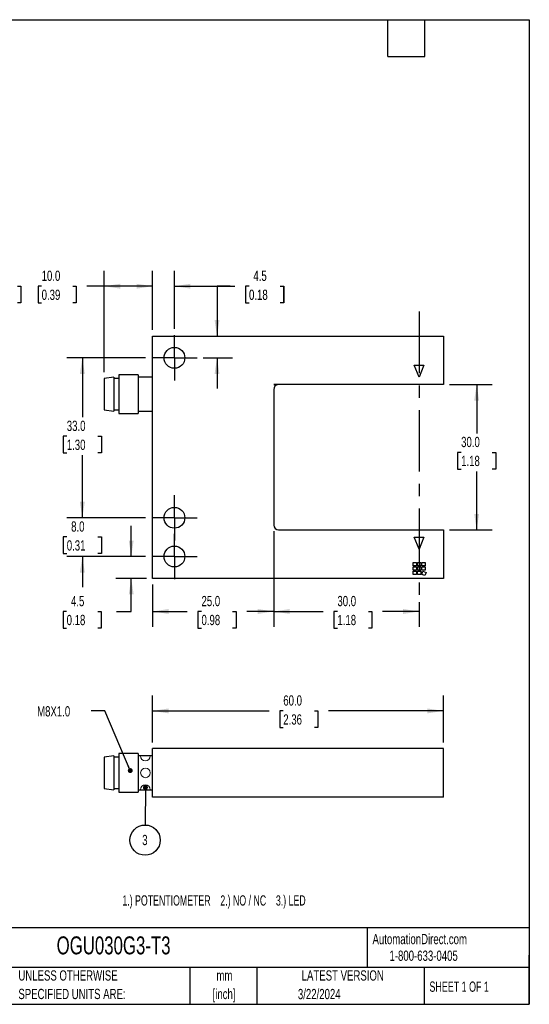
# Model space of a CAD drawing. Header units: millimetres. Extents: x 6 to 273, y 6 to 210.
# Tile 2 of 2: x 168 to 273, y 6 to 210. Entities that reach past the tile are written whole.
import ezdxf

# ---------------------------------------------------------------- set-up
doc = ezdxf.new("R2010")
doc.units = ezdxf.units.MM
doc.linetypes.add('CENTERX2', pattern=[20.32, 12.7, -2.54, 2.54, -2.54])
doc.layers.add('CENTER', color=40, linetype='CENTERX2')
doc.layers.add('DIMENSIONS', color=140, linetype='Continuous', lineweight=25)
doc.layers.add('TEXT', color=140, linetype='Continuous', lineweight=25)
doc.styles.add('SLDTEXTSTYLE1', font='TXT', dxfattribs={"width": 0.7})
doc.styles.add('SLDTEXTSTYLE2', font='TXT', dxfattribs={"width": 0.639535})
doc.styles.add('SLDTEXTSTYLE4', font='TXT', dxfattribs={"width": 0.65})
doc.dimstyles.new('SLDDIMSTYLE0', dxfattribs={"dimtxt": 2.158008, "dimasz": 3.302, "dimexe": 0, "dimexo": 0.0625, "dimgap": 0.539502, "dimtad": 0, "dimtih": 1, "dimtoh": 1, "dimrnd": 1e-09, "dimzin": 4, "dimdsep": 46, "dimtxsty": 'SLDTEXTSTYLE1', "dimsah": 1, "dimcen": 0.09, "dimadec": 0, "dimazin": 1, "dimtfac": 1, "dimtofl": 0, "dimtmove": 0, "dimatfit": 3, "dimfxl": 0, "dimfrac": 2, "dimtolj": 1, "dimtzin": 12, "dimarcsym": 0})
doc.dimstyles.new('SLDDIMSTYLE1', dxfattribs={"dimtxt": 2.158008, "dimasz": 3.302, "dimexe": 0, "dimexo": 0.0625, "dimgap": 0.539502, "dimtad": 0, "dimtih": 1, "dimtoh": 1, "dimrnd": 1e-09, "dimzin": 12, "dimdsep": 46, "dimtxsty": 'SLDTEXTSTYLE1', "dimsah": 1, "dimcen": 0.09, "dimadec": 0, "dimazin": 3, "dimtfac": 1, "dimtmove": 0, "dimatfit": 0, "dimfxl": 0, "dimfrac": 2, "dimtolj": 1, "dimtzin": 12, "dimarcsym": 0})
doc.dimstyles.new('SLDDIMSTYLE2', dxfattribs={"dimtxt": 2.158008, "dimasz": 3.302, "dimexe": 0, "dimexo": 0.0625, "dimgap": 0.539502, "dimtad": 0, "dimtih": 1, "dimtoh": 1, "dimrnd": 1e-09, "dimzin": 4, "dimdsep": 46, "dimtxsty": 'SLDTEXTSTYLE1', "dimsah": 1, "dimcen": 0.09, "dimadec": 0, "dimazin": 1, "dimtfac": 1, "dimtmove": 0, "dimatfit": 0, "dimfxl": 0, "dimfrac": 2, "dimtolj": 1, "dimtzin": 12, "dimarcsym": 0})
doc.dimstyles.new('SLDDIMSTYLE3', dxfattribs={"dimtxt": 0.18, "dimasz": 1.016, "dimexe": 0, "dimexo": 0.0625, "dimgap": 0, "dimtad": 0, "dimtih": 1, "dimtoh": 1, "dimdec": 0, "dimrnd": 1e-09, "dimzin": 0, "dimdsep": 46, "dimtxsty": 'Standard', "dimblk1": 'DOT', "dimblk2": 'DOT', "dimsah": 1, "dimcen": 0.09, "dimadec": 0, "dimazin": 0, "dimtfac": 1.016, "dimtdec": 0, "dimtofl": 0, "dimtmove": 0, "dimatfit": 3, "dimldrblk": 'DOT', "dimfxl": 0, "dimfrac": 2, "dimtolj": 1, "dimtzin": 0, "dimarcsym": 0})

# ---------------------------------------------------------------- blocks, each defined once
blk = doc.blocks.new('_D')
at = {"layer": 'DIMENSIONS'}
for p, q in [((220.31, 103.99), (220.31, 84.25)), ((220.31, 87.42), (230.52, 87.42)), ((233.45, 87.42), (232.72, 87.42)), ((232.72, 87.42), (232.72, 83.99)), ((239.86, 87.42), (240.58, 87.42)), ((240.58, 87.42), (240.58, 83.99)), ((250.31, 87.42), (242.78, 87.42)), ((250.31, 89.37), (250.31, 84.25)), ((232.72, 83.99), (233.45, 83.99)), ((240.58, 83.99), (239.86, 83.99))]:
    blk.add_line(p, q, dxfattribs=at)
for points in [[(220.31, 87.42), (223.62, 86.91), (223.62, 87.93)], [(250.31, 87.42), (247.01, 87.93), (247.01, 86.91)]]:
    blk.add_solid(points, dxfattribs=at)
at = {"layer": 'DIMENSIONS', "char_height": 2.117, "attachment_point": 1, "style": 'SLDTEXTSTYLE1'}
for s, insert in [('30.0', (233.45, 90.63)), ('1.18', (233.45, 86.72))]:
    blk.add_mtext(s, dxfattribs=dict(at, insert=insert))
blk = doc.blocks.new('_D_1')
at = {"layer": 'DIMENSIONS'}
for p, q in [((185.31, 136.78), (185.31, 157.72)), ((195.31, 145.53), (195.31, 157.72)), ((172.41, 154.55), (171.69, 154.55)), ((171.69, 154.55), (171.69, 151.12)), ((178.83, 154.55), (179.55, 154.55)), ((179.55, 154.55), (179.55, 151.12)), ((185.31, 154.55), (181.75, 154.55)), ((195.31, 154.55), (185.31, 154.55)), ((171.69, 151.12), (172.41, 151.12)), ((179.55, 151.12), (178.83, 151.12))]:
    blk.add_line(p, q, dxfattribs=at)
for points in [[(185.31, 154.55), (188.62, 154.04), (188.62, 155.05)], [(195.31, 154.55), (192.01, 155.05), (192.01, 154.04)]]:
    blk.add_solid(points, dxfattribs=at)
at = {"layer": 'DIMENSIONS', "char_height": 2.117, "attachment_point": 1, "style": 'SLDTEXTSTYLE1'}
for s, insert in [('10.0', (172.41, 157.76)), ('0.39', (172.41, 153.84))]:
    blk.add_mtext(s, dxfattribs=dict(at, insert=insert))
blk = doc.blocks.new('_D_2')
at = {"layer": 'DIMENSIONS'}
for p, q in [((195.31, 145.53), (195.31, 157.72)), ((199.81, 145.72), (199.81, 157.72)), ((195.31, 154.55), (188.96, 154.55)), ((199.81, 154.55), (212.27, 154.55)), ((215.2, 154.55), (214.47, 154.55)), ((214.47, 154.55), (214.47, 151.12)), ((221.61, 154.55), (222.34, 154.55)), ((222.34, 154.55), (222.34, 151.12)), ((214.47, 151.12), (215.2, 151.12)), ((222.34, 151.12), (221.61, 151.12))]:
    blk.add_line(p, q, dxfattribs=at)
for points in [[(195.31, 154.55), (192.01, 155.05), (192.01, 154.04)], [(199.81, 154.55), (203.12, 154.04), (203.12, 155.05)]]:
    blk.add_solid(points, dxfattribs=at)
at = {"layer": 'DIMENSIONS', "char_height": 2.117, "attachment_point": 1, "style": 'SLDTEXTSTYLE1'}
for s, insert in [('4.5', (216.1, 157.76)), ('0.18', (215.2, 153.84))]:
    blk.add_mtext(s, dxfattribs=dict(at, insert=insert))
blk = doc.blocks.new('_D_3')
at = {"layer": 'DIMENSIONS'}
for p, q in [((211.33, 154.55), (208.6, 154.55)), ((208.6, 154.55), (208.6, 144.26)), ((215.22, 154.55), (214.5, 154.55)), ((214.5, 154.55), (214.5, 151.12)), ((221.63, 154.55), (222.36, 154.55)), ((222.36, 154.55), (222.36, 151.12)), ((214.5, 151.12), (215.22, 151.12)), ((222.36, 151.12), (221.63, 151.12)), ((205.77, 139.76), (211.78, 139.76)), ((208.6, 139.76), (208.6, 133.41))]:
    blk.add_line(p, q, dxfattribs=at)
for points in [[(208.6, 144.26), (209.11, 147.56), (208.1, 147.56)], [(208.6, 139.76), (208.1, 136.46), (209.11, 136.46)]]:
    blk.add_solid(points, dxfattribs=at)
at = {"layer": 'DIMENSIONS', "char_height": 2.117, "attachment_point": 1, "style": 'SLDTEXTSTYLE1'}
for s, insert in [('4.5', (216.12, 157.76)), ('0.18', (215.22, 153.84))]:
    blk.add_mtext(s, dxfattribs=dict(at, insert=insert))
blk = doc.blocks.new('_D_4')
at = {"layer": 'DIMENSIONS'}
for p, q in [((180.81, 106.76), (180.81, 113.11)), ((193.85, 106.76), (177.63, 106.76)), ((177.6, 102.81), (176.88, 102.81)), ((176.88, 102.81), (176.88, 99.38)), ((184.02, 102.81), (184.74, 102.81)), ((184.74, 102.81), (184.74, 99.38)), ((176.88, 99.38), (177.6, 99.38)), ((193.85, 98.76), (177.63, 98.76)), ((180.81, 98.76), (180.81, 92.41)), ((184.74, 99.38), (184.02, 99.38))]:
    blk.add_line(p, q, dxfattribs=at)
for points in [[(180.81, 106.76), (181.32, 110.06), (180.3, 110.06)], [(180.81, 98.76), (180.3, 95.46), (181.32, 95.46)]]:
    blk.add_solid(points, dxfattribs=at)
at = {"layer": 'DIMENSIONS', "char_height": 2.117, "attachment_point": 1, "style": 'SLDTEXTSTYLE1'}
for s, insert in [('8.0', (178.5, 106.02)), ('0.31', (177.6, 102.11))]:
    blk.add_mtext(s, dxfattribs=dict(at, insert=insert))
blk = doc.blocks.new('_D_5')
at = {"layer": 'DIMENSIONS'}
for p, q in [((190.9, 98.76), (190.9, 105.11)), ((193.85, 98.76), (187.72, 98.76)), ((194.04, 94.26), (187.72, 94.26)), ((190.9, 87.42), (190.9, 94.26)), ((177.57, 87.42), (176.85, 87.42)), ((176.85, 87.42), (176.85, 83.99)), ((183.99, 87.42), (184.71, 87.42)), ((184.71, 87.42), (184.71, 83.99)), ((187.88, 87.42), (190.9, 87.42)), ((176.85, 83.99), (177.57, 83.99)), ((184.71, 83.99), (183.99, 83.99))]:
    blk.add_line(p, q, dxfattribs=at)
for points in [[(190.9, 98.76), (191.4, 102.06), (190.39, 102.06)], [(190.9, 94.26), (190.39, 90.96), (191.4, 90.96)]]:
    blk.add_solid(points, dxfattribs=at)
at = {"layer": 'DIMENSIONS', "char_height": 2.117, "attachment_point": 1, "style": 'SLDTEXTSTYLE1'}
for s, insert in [('4.5', (178.47, 90.63)), ('0.18', (177.57, 86.72))]:
    blk.add_mtext(s, dxfattribs=dict(at, insert=insert))
blk = doc.blocks.new('_D_6')
at = {"layer": 'DIMENSIONS'}
for p, q in [((220.31, 103.99), (220.31, 84.25)), ((195.31, 92.99), (195.31, 84.25)), ((195.31, 87.42), (202.47, 87.42)), ((205.4, 87.42), (204.67, 87.42)), ((204.67, 87.42), (204.67, 83.99)), ((211.81, 87.42), (212.54, 87.42)), ((212.54, 87.42), (212.54, 83.99)), ((220.31, 87.42), (214.74, 87.42)), ((204.67, 83.99), (205.4, 83.99)), ((212.54, 83.99), (211.81, 83.99))]:
    blk.add_line(p, q, dxfattribs=at)
for points in [[(195.31, 87.42), (198.62, 86.91), (198.62, 87.93)], [(220.31, 87.42), (217.01, 87.93), (217.01, 86.91)]]:
    blk.add_solid(points, dxfattribs=at)
at = {"layer": 'DIMENSIONS', "char_height": 2.117, "attachment_point": 1, "style": 'SLDTEXTSTYLE1'}
for s, insert in [('25.0', (205.4, 90.63)), ('0.98', (205.4, 86.72))]:
    blk.add_mtext(s, dxfattribs=dict(at, insert=insert))
blk = doc.blocks.new('_D_7')
at = {"layer": 'DIMENSIONS'}
for p, q in [((193.85, 139.76), (177.63, 139.76)), ((180.81, 139.76), (180.81, 127.49)), ((177.6, 123.58), (176.88, 123.58)), ((176.88, 123.58), (176.88, 120.15)), ((184.02, 123.58), (184.74, 123.58)), ((184.74, 123.58), (184.74, 120.15)), ((176.88, 120.15), (177.6, 120.15)), ((184.74, 120.15), (184.02, 120.15)), ((180.81, 106.76), (180.81, 119.67)), ((193.85, 106.76), (177.63, 106.76))]:
    blk.add_line(p, q, dxfattribs=at)
for points in [[(180.81, 139.76), (180.3, 136.46), (181.32, 136.46)], [(180.81, 106.76), (181.32, 110.06), (180.3, 110.06)]]:
    blk.add_solid(points, dxfattribs=at)
at = {"layer": 'DIMENSIONS', "char_height": 2.117, "attachment_point": 1, "style": 'SLDTEXTSTYLE1'}
for s, insert in [('33.0', (177.6, 126.79)), ('1.30', (177.6, 122.88))]:
    blk.add_mtext(s, dxfattribs=dict(at, insert=insert))
blk = doc.blocks.new('_D_8')
at = {"layer": 'DIMENSIONS'}
for p, q in [((256.58, 134.26), (265.36, 134.26)), ((262.19, 134.26), (262.19, 124.17)), ((258.98, 120.25), (258.25, 120.25)), ((258.25, 120.25), (258.25, 116.82)), ((265.39, 120.25), (266.12, 120.25)), ((266.12, 120.25), (266.12, 116.82)), ((258.25, 116.82), (258.98, 116.82)), ((262.19, 104.26), (262.19, 116.34)), ((266.12, 116.82), (265.39, 116.82)), ((256.58, 104.26), (265.36, 104.26))]:
    blk.add_line(p, q, dxfattribs=at)
for points in [[(262.19, 134.26), (261.68, 130.96), (262.69, 130.96)], [(262.19, 104.26), (262.69, 107.56), (261.68, 107.56)]]:
    blk.add_solid(points, dxfattribs=at)
at = {"layer": 'DIMENSIONS', "char_height": 2.117, "attachment_point": 1, "style": 'SLDTEXTSTYLE1'}
for s, insert in [('30.0', (258.98, 123.46)), ('1.18', (258.98, 119.55))]:
    blk.add_mtext(s, dxfattribs=dict(at, insert=insert))
blk = doc.blocks.new('SW_CENTERMARKSYMBOL_0')
at = {"layer": 'CENTER', "color": 0}
for p, q in [((0, 2.54), (0, 4.69)), ((0, 0), (0, 2.54)), ((-2.54, 0), (-4.69, 0)), ((0, 0), (-2.54, 0)), ((0, 0), (0, -2.54)), ((0, 0), (2.54, 0)), ((2.54, 0), (4.69, 0)), ((0, -2.54), (0, -4.69))]:
    blk.add_line(p, q, dxfattribs=at)
blk = doc.blocks.new('SW_CENTERMARKSYMBOL_1')
at = {"layer": 'CENTER', "color": 0}
for p, q in [((0, 2.54), (0, 4.69)), ((0, 0), (0, 2.54)), ((-2.54, 0), (-4.69, 0)), ((0, 0), (-2.54, 0)), ((0, 0), (0, -2.54)), ((0, 0), (2.54, 0)), ((2.54, 0), (4.69, 0)), ((0, -2.54), (0, -4.69))]:
    blk.add_line(p, q, dxfattribs=at)
blk = doc.blocks.new('SW_CENTERMARKSYMBOL_2')
at = {"layer": 'CENTER', "color": 0}
for p, q in [((0, 2.54), (0, 4.69)), ((0, 0), (0, 2.54)), ((-2.54, 0), (-4.69, 0)), ((0, 0), (-2.54, 0)), ((0, 0), (0, -2.54)), ((0, 0), (2.54, 0)), ((2.54, 0), (4.69, 0)), ((0, -2.54), (0, -4.69))]:
    blk.add_line(p, q, dxfattribs=at)
blk = doc.blocks.new('_D_9')
at = {"layer": 'DIMENSIONS'}
for p, q in [((195.31, 60.39), (195.31, 70.08)), ((255.31, 60.39), (255.31, 70.08)), ((195.31, 66.9), (219.36, 66.9)), ((222.28, 66.9), (221.56, 66.9)), ((221.56, 66.9), (221.56, 63.47)), ((228.7, 66.9), (229.42, 66.9)), ((229.42, 66.9), (229.42, 63.47)), ((255.31, 66.9), (231.62, 66.9)), ((221.56, 63.47), (222.28, 63.47)), ((229.42, 63.47), (228.7, 63.47))]:
    blk.add_line(p, q, dxfattribs=at)
for points in [[(195.31, 66.9), (198.62, 66.39), (198.62, 67.41)], [(255.31, 66.9), (252.01, 67.41), (252.01, 66.39)]]:
    blk.add_solid(points, dxfattribs=at)
at = {"layer": 'DIMENSIONS', "char_height": 2.117, "attachment_point": 1, "style": 'SLDTEXTSTYLE1'}
for s, insert in [('60.0', (222.28, 70.11)), ('2.36', (222.28, 66.2))]:
    blk.add_mtext(s, dxfattribs=dict(at, insert=insert))
blk = doc.blocks.new('_Dot')
at = {"color": 0, "linetype": 'ByBlock', "lineweight": -2}
blk.add_line((-0.5, 0), (-1, 0), dxfattribs=at)
at = {"color": 0, "linetype": 'ByBlock', "const_width": 0.5}
blk.add_lwpolyline([(-0.25, 0, 1), (0.25, 0, 1)], format="xyb", close=True, dxfattribs=at)
blk = doc.blocks.new('SW_NOTE_0_10')
at = {"layer": 'DIMENSIONS', "color": 0}
blk.add_circle((-0.02, -3.12), 3.12, dxfattribs=at)
at = {"layer": 'DIMENSIONS', "color": 0, "insert": (-0.06, -2.03), "char_height": 2.12, "attachment_point": 2, "style": 'SLDTEXTSTYLE1'}
blk.add_mtext('3', dxfattribs=at)
blk = doc.blocks.new('_D_14')
at = {"layer": 'DIMENSIONS'}
for p, q in [((143.48, 143.18), (143.48, 157.72)), ((153.48, 145.53), (153.48, 157.72)), ((143.48, 154.55), (153.48, 154.55)), ((153.48, 154.55), (158.09, 154.55)), ((161.01, 154.55), (160.29, 154.55)), ((160.29, 154.55), (160.29, 151.12)), ((167.43, 154.55), (168.15, 154.55)), ((168.15, 154.55), (168.15, 151.12)), ((160.29, 151.12), (161.01, 151.12)), ((168.15, 151.12), (167.43, 151.12))]:
    blk.add_line(p, q, dxfattribs=at)
for points in [[(143.48, 154.55), (146.78, 154.04), (146.78, 155.05)], [(153.48, 154.55), (150.17, 155.05), (150.17, 154.04)]]:
    blk.add_solid(points, dxfattribs=at)
at = {"layer": 'DIMENSIONS', "char_height": 2.117, "attachment_point": 1, "style": 'SLDTEXTSTYLE1'}
for s, insert in [('10.0', (161.01, 157.76)), ('0.39', (161.01, 153.84))]:
    blk.add_mtext(s, dxfattribs=dict(at, insert=insert))

msp = doc.modelspace()

# ---------------------------------------------------------------- linework, layer by layer
for p, q in [((195.314, 144.259), (255.314, 144.259)), ((195.314, 94.259), (195.314, 144.259)), ((255.314, 144.259), (255.314, 134.259)), ((250.314, 135.759), (249.314, 138.259)), ((249.314, 138.259), (251.314, 138.259)), ((251.314, 138.259), (250.314, 135.759)), ((192.314, 136.259), (188.314, 136.259)), ((188.314, 136.259), (188.314, 128.259)), ((192.314, 136.259), (192.314, 128.259)), ((187.314, 135.759), (185.314, 135.509)), ((185.314, 135.509), (185.314, 129.009)), ((187.314, 135.759), (187.314, 128.759)), ((188.314, 135.509), (187.314, 135.509)), ((195.314, 135.759), (192.314, 135.759)), ((220.314, 134.239), (221.115, 134.239)), ((255.314, 134.259), (220.513, 134.259)), ((220.314, 133.259), (220.314, 105.259)), ((185.314, 129.009), (187.314, 128.759)), ((187.314, 129.009), (188.314, 129.009)), ((188.314, 128.259), (192.314, 128.259)), ((192.314, 128.759), (195.314, 128.759)), ((221.314, 104.259), (255.314, 104.259)), ((255.314, 104.259), (255.314, 94.259)), ((249.314, 102.759), (251.314, 102.759)), ((250.314, 100.259), (249.314, 102.759)), ((251.314, 102.759), (250.314, 100.259)), ((249.064, 97.559), (249.764, 97.559)), ((249.064, 96.859), (249.064, 97.559)), ((249.764, 97.559), (249.764, 96.859)), ((249.964, 97.559), (250.664, 97.559)), ((249.964, 96.859), (249.964, 97.559)), ((250.664, 97.559), (250.664, 96.859)), ((250.864, 97.559), (251.564, 97.559)), ((250.864, 96.859), (250.864, 97.559)), ((251.564, 97.559), (251.564, 96.859)), ((249.764, 96.859), (249.064, 96.859)), ((249.064, 96.659), (249.764, 96.659)), ((249.064, 95.959), (249.064, 96.659)), ((249.764, 95.959), (249.064, 95.959)), ((249.064, 95.759), (249.764, 95.759)), ((249.064, 95.059), (249.064, 95.759)), ((249.764, 96.659), (249.764, 95.959)), ((249.764, 95.759), (249.764, 95.059)), ((250.664, 96.859), (249.964, 96.859)), ((249.964, 96.659), (250.664, 96.659)), ((249.964, 95.959), (249.964, 96.659)), ((250.664, 95.959), (249.964, 95.959)), ((249.964, 95.759), (250.664, 95.759)), ((249.964, 95.059), (249.964, 95.759)), ((250.664, 96.659), (250.664, 95.959)), ((250.664, 95.759), (250.664, 95.059)), ((251.564, 96.859), (250.864, 96.859)), ((250.864, 96.659), (251.564, 96.659)), ((250.864, 95.959), (250.864, 96.659)), ((251.564, 95.959), (250.864, 95.959)), ((250.864, 95.059), (251.103, 95.717)), ((251.103, 95.717), (251.761, 95.478)), ((251.564, 96.659), (251.564, 95.959)), ((255.314, 94.259), (195.314, 94.259)), ((249.764, 95.059), (249.064, 95.059)), ((250.664, 95.059), (249.964, 95.059)), ((251.522, 94.82), (250.864, 95.059)), ((251.761, 95.478), (251.522, 94.82)), ((195.314, 49.117), (195.314, 59.117)), ((255.314, 59.117), (195.314, 59.117)), ((255.314, 49.117), (255.314, 59.117)), ((187.314, 57.617), (185.314, 57.367)), ((185.314, 57.367), (185.314, 50.867)), ((187.314, 57.617), (187.314, 50.617)), ((188.314, 57.367), (187.314, 57.367)), ((192.314, 58.117), (188.314, 58.117)), ((188.314, 58.117), (188.314, 50.117)), ((192.314, 58.117), (192.314, 50.117)), ((195.314, 57.617), (192.314, 57.617)), ((185.314, 50.867), (187.314, 50.617)), ((187.314, 50.867), (188.314, 50.867)), ((188.314, 50.117), (192.314, 50.117)), ((192.314, 50.617), (195.314, 50.617)), ((255.314, 49.117), (195.314, 49.117))]:
    msp.add_line(p, q)
at = {"color": 7, "linetype": 'Continuous', "lineweight": 18}
msp.add_line((192.795, 57.617), (194.833, 57.617), dxfattribs=at)
at = {"color": 179, "linetype": 'Continuous', "lineweight": 18}
msp.add_line((192.795, 50.617), (194.833, 50.617), dxfattribs=at)
for centre in [(199.814, 139.759), (199.814, 106.759), (199.814, 98.759)]:
    msp.add_circle(centre, 2.15)
msp.add_circle((193.837, 54.117), 0.996, dxfattribs=at)
for centre, start, end in [((220.513, 133.259), 90, 101.47834), ((221.314, 133.259), 101.47834, 180), ((221.314, 133.259), 90, 101.47834), ((221.314, 105.259), 180, 270)]:
    msp.add_arc(centre, 1, start, end)
at = {"color": 7, "linetype": 'Continuous', "lineweight": 18}
msp.add_arc((193.814, 57.617), 1.019, 180, 360, dxfattribs=at)
at = {"color": 179, "linetype": 'Continuous', "lineweight": 18}
msp.add_arc((193.814, 50.617), 1.019, 0, 180, dxfattribs=at)
at = {"layer": 'CENTER'}
msp.add_line((250.314, 149.3), (250.314, 90.645), dxfattribs=at)
at = {"layer": 'TEXT'}
for p, q in [((6.35, 209.55), (273.05, 209.55)), ((243.84, 201.93), (243.84, 209.55)), ((251.46, 201.93), (251.46, 209.55)), ((273.05, 209.55), (273.05, 6.35)), ((243.84, 201.93), (251.46, 201.93)), ((273.05, 22.126), (6.35, 22.126)), ((239.575, 22.126), (239.575, 13.97)), ((273.05, 6.35), (273.05, 16.51)), ((273.05, 13.97), (6.35, 13.97)), ((203.024, 13.97), (203.024, 6.35)), ((216.812, 13.97), (216.812, 6.35)), ((251.349, 13.97), (251.349, 6.35)), ((6.35, 6.35), (273.05, 6.35))]:
    msp.add_line(p, q, dxfattribs=at)

# ---------------------------------------------------------------- block references
at = {"layer": 'CENTER'}
for name, p in [('SW_CENTERMARKSYMBOL_0', (199.814, 139.759)), ('SW_CENTERMARKSYMBOL_1', (199.814, 106.759)), ('SW_CENTERMARKSYMBOL_2', (199.814, 98.759))]:
    msp.add_blockref(name, p, dxfattribs=at)
at = {"layer": 'DIMENSIONS'}
msp.add_blockref('SW_NOTE_0_10', (193.776, 43.351), dxfattribs=at)

# ---------------------------------------------------------------- texts
at = {"color": 179, "linetype": 'Continuous', "lineweight": 18, "char_height": 2.11667, "attachment_point": 1, "style": 'SLDTEXTSTYLE1'}
for s, insert in [('AutomationDirect.com', (240.695, 20.877)), ('1-800-633-0405', (244.192, 17.437))]:
    msp.add_mtext(s, dxfattribs=dict(at, insert=insert))
at = {"layer": 'DIMENSIONS', "attachment_point": 1}
for s, insert, char_height, style in [('M8X1.0', (171.478, 67.875), 2.1167, 'SLDTEXTSTYLE1'), ('1.) POTENTIOMETER    2.) NO / NC    3.) LED', (189.078, 28.845), 2.11667, 'SLDTEXTSTYLE2')]:
    msp.add_mtext(s, dxfattribs=dict(at, insert=insert, char_height=char_height, style=style))
at = {"layer": 'TEXT'}
for s, insert, char_height, attachment_point, style in [('OGU030G3-T3', (175.502, 20.364), 3.70417, 1, 'SLDTEXTSTYLE1'), ('UNLESS OTHERWISE', (167.608, 13.364), 2.11667, 1, 'SLDTEXTSTYLE1'), ('mm', (210.13, 13.361), 2.1167, 2, 'SLDTEXTSTYLE1'), ('LATEST VERSION', (234.552, 13.364), 2.11667, 2, 'SLDTEXTSTYLE1'), ('SHEET 1 OF 1', (252.441, 11.051), 2.11667, 1, 'SLDTEXTSTYLE4'), ('SPECIFIED UNITS ARE:', (167.608, 9.542), 2.11667, 1, 'SLDTEXTSTYLE1'), ('[inch]', (210.047, 9.539), 2.1167, 2, 'SLDTEXTSTYLE1'), ('3/22/2024', (229.701, 9.528), 2.1167, 2, 'SLDTEXTSTYLE1')]:
    msp.add_mtext(s, dxfattribs=dict(at, insert=insert, char_height=char_height, attachment_point=attachment_point, style=style))

# ---------------------------------------------------------------- dimensions: what is measured, and where the dimension line sits
at = {"layer": 'DIMENSIONS'}
for base, p1, p2, dimstyle, picture, middle in [((153.476, 154.545), (143.476, 141.909), (153.476, 144.259), 'SLDDIMSTYLE0', '_D_14', (164.219, 154.545)), ((185.314, 154.545), (195.314, 144.259), (185.314, 135.509), 'SLDDIMSTYLE0', '_D_1', (175.619, 154.545)), ((199.814, 154.545), (195.314, 144.259), (199.814, 144.449), 'SLDDIMSTYLE1', '_D_2', (218.404, 154.545)), ((220.314, 87.421), (195.314, 94.259), (220.314, 105.259), 'SLDDIMSTYLE0', '_D_6', (208.605, 87.421)), ((250.314, 87.421), (220.314, 105.259), (250.314, 90.645), 'SLDDIMSTYLE0', '_D', (236.652, 87.421)), ((195.314, 66.902), (255.314, 59.117), (195.314, 59.117), 'SLDDIMSTYLE0', '_D_9', (225.49, 66.902))]:
    dim = msp.add_linear_dim(base=base, p1=p1, p2=p2, dimstyle=dimstyle, dxfattribs=at)
    dim.commit()
    dim.dimension.update_dxf_attribs({"geometry": picture, "text_midpoint": middle, "dimtype": 160})
for base, p1, p2, dimstyle, picture, middle in [((208.605, 139.759), (195.314, 144.259), (204.504, 139.759), 'SLDDIMSTYLE1', '_D_3', (208.605, 154.545)), ((180.809, 139.759), (195.124, 106.759), (195.124, 139.759), 'SLDDIMSTYLE0', '_D_7', (180.809, 123.579)), ((262.186, 104.259), (255.314, 134.259), (255.314, 104.259), 'SLDDIMSTYLE0', '_D_8', (262.186, 120.253)), ((180.809, 98.759), (195.124, 106.759), (195.124, 98.759), 'SLDDIMSTYLE2', '_D_4', (180.809, 102.808)), ((190.897, 94.259), (195.124, 98.759), (195.314, 94.259), 'SLDDIMSTYLE1', '_D_5', (190.897, 87.421))]:
    dim = msp.add_linear_dim(base=base, p1=p1, p2=p2, angle=90, dimstyle=dimstyle, dxfattribs=at)
    dim.commit()
    dim.dimension.update_dxf_attribs({"geometry": picture, "text_midpoint": middle, "dimtype": 160})

# ---------------------------------------------------------------- leaders
for points in [[(190.699, 54.58), (185.48, 66.921), (182.63, 66.921)], [(193.826, 51.087), (193.776, 43.351)]]:
    msp.add_leader(points, dimstyle='SLDDIMSTYLE3', dxfattribs=at)

doc.saveas('drawing.dxf')
